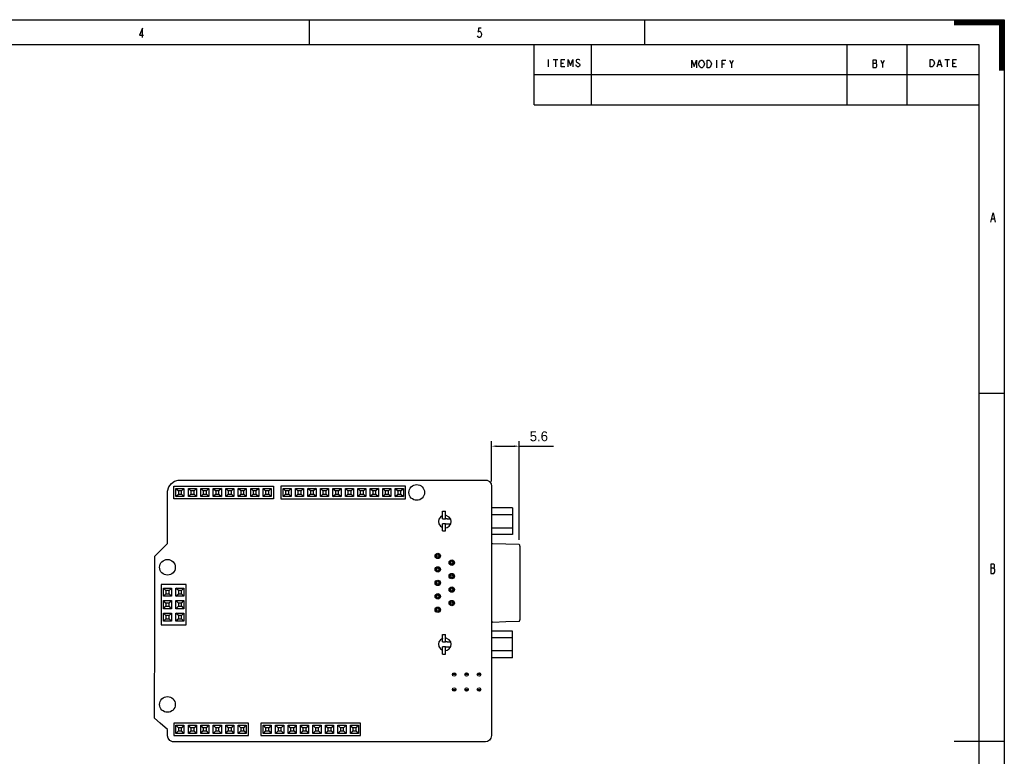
# Model space of a CAD drawing. Header units: millimetres. Extents: x 274 to 694, y 677 to 971.
# Tile 22 of 22: x 494 to 694, y 821 to 971. Entities that reach past the tile are written whole.
import ezdxf
from ezdxf.lldxf.tags import DXFTag

# ---------------------------------------------------------------- set-up
doc = ezdxf.new("R2010")
doc.units = ezdxf.units.MM
doc.layers.get('0').update_dxf_attribs({"linetype": 'CONTINUOUS'})
doc.layers.get('Defpoints').update_dxf_attribs({"linetype": 'CONTINUOUS'})
doc.layers.add('EFEXPLORER-ENCLOSURE-DXF_FORMAT', color=7, linetype='CONTINUOUS')
tags = doc.linetypes.add('DASHED', pattern=[25.72, 12.86, -12.86]).pattern_tags.tags
tags[6:7] = [DXFTag(74, 4), DXFTag(75, 0), DXFTag(340, '0'), DXFTag(46, 0.0), DXFTag(50, 0.0), DXFTag(44, 0.0), DXFTag(45, 0.0)]
tags[4:5] = [DXFTag(74, 4), DXFTag(75, 0), DXFTag(340, '0'), DXFTag(46, 0.0), DXFTag(50, 0.0), DXFTag(44, 0.0), DXFTag(45, 0.0)]
doc.dimstyles.get("Standard").update_dxf_attribs({"dimtxt": 2, "dimasz": 1, "dimexe": 1, "dimexo": 1, "dimgap": 1, "dimtad": 1, "dimdec": 1, "dimzin": 0, "dimdsep": 46, "dimtxsty": 'Standard', "dimcen": 1, "dimclrd": 1, "dimclre": 3, "dimclrt": 3, "dimadec": 0, "dimazin": 0, "dimtfac": 1, "dimtdec": 1, "dimtofl": 0, "dimtmove": 0, "dimatfit": 3, "dimfxl": 1, "dimtolj": 1, "dimtzin": 0, "dimarcsym": 0})

# ---------------------------------------------------------------- blocks, each defined once
blk = doc.blocks.new('*D7')
at = {"color": 3, "lineweight": -2}
for p, q in [((589.66, 876.83), (589.66, 884.99)), ((595.31, 864.94), (595.31, 884.99))]:
    blk.add_line(p, q, dxfattribs=at)
at = {"color": 1, "lineweight": -2}
for p, q in [((590.66, 883.99), (594.31, 883.99)), ((595.31, 883.99), (602.31, 883.99))]:
    blk.add_line(p, q, dxfattribs=at)
at = {"color": 1}
for points in [[(590.66, 884.15), (590.66, 883.82), (589.66, 883.99)], [(594.31, 884.15), (594.31, 883.82), (595.31, 883.99)]]:
    blk.add_solid(points, dxfattribs=at)
at = {"layer": 'Defpoints', "color": 0}
for p in [(595.31, 883.99), (589.66, 875.83), (595.31, 863.94)]:
    blk.add_point(p, dxfattribs=at)
at = {"color": 3, "insert": (599.31, 885.99), "char_height": 2, "attachment_point": 5}
blk.add_mtext('\\A1;5.6', dxfattribs=at)

msp = doc.modelspace()

# ---------------------------------------------------------------- linework, layer by layer
at = {"linetype": 'Continuous'}
for p, q in [((525.08, 876.86), (525.8, 877.07)), ((525.8, 877.07), (526.57, 877.1)), ((526.57, 877.1), (527.42, 877.1)), ((527.42, 877.1), (528.27, 877.1)), ((528.27, 877.1), (529.12, 877.1)), ((529.12, 877.1), (559.65, 877.1)), ((559.65, 877.1), (574.92, 877.1)), ((574.92, 877.1), (582.55, 877.1)), ((582.55, 877.1), (586.37, 877.1)), ((586.37, 877.1), (588.28, 877.1)), ((588.28, 877.1), (588.77, 877.04)), ((588.77, 877.04), (589.24, 876.77)), ((523.64, 874.85), (523.88, 875.68)), ((523.88, 875.68), (524.43, 876.42)), ((524.43, 876.42), (525.08, 876.86)), ((524.89, 875.83), (536.27, 875.83)), ((524.89, 874.71), (524.89, 875.83)), ((525.34, 875.39), (526.99, 875.39)), ((525.34, 873.74), (525.34, 875.39)), ((525.34, 875.39), (525.84, 874.89)), ((526.49, 874.89), (525.84, 874.89)), ((525.84, 874.89), (525.84, 874.24)), ((526.49, 874.89), (526.99, 875.39)), ((526.49, 874.24), (526.49, 874.89)), ((526.99, 875.39), (526.99, 873.74)), ((527.88, 875.39), (529.53, 875.39)), ((527.88, 873.74), (527.88, 875.39)), ((527.88, 875.39), (528.38, 874.89)), ((529.03, 874.89), (528.38, 874.89)), ((528.38, 874.89), (528.38, 874.24)), ((529.53, 875.39), (529.03, 874.89)), ((529.03, 874.24), (529.03, 874.89)), ((529.53, 875.39), (529.53, 873.74)), ((530.42, 875.39), (532.07, 875.39)), ((530.42, 873.74), (530.42, 875.39)), ((530.42, 875.39), (530.92, 874.89)), ((531.57, 874.89), (530.92, 874.89)), ((530.92, 874.89), (530.92, 874.24)), ((532.07, 875.39), (531.57, 874.89)), ((531.57, 874.24), (531.57, 874.89)), ((532.07, 875.39), (532.07, 873.74)), ((532.96, 875.39), (534.61, 875.39)), ((532.96, 873.74), (532.96, 875.39)), ((532.96, 875.39), (533.46, 874.89)), ((534.11, 874.89), (533.46, 874.89)), ((533.46, 874.89), (533.46, 874.24)), ((534.61, 875.39), (534.11, 874.89)), ((534.11, 874.24), (534.11, 874.89)), ((534.61, 875.39), (534.61, 873.74)), ((535.5, 873.74), (535.5, 875.39)), ((535.5, 875.39), (537.15, 875.39)), ((536, 874.89), (535.5, 875.39)), ((536.65, 874.89), (536, 874.89)), ((536, 874.89), (536, 874.24)), ((536.27, 875.83), (545.21, 875.83)), ((536.65, 874.89), (537.15, 875.39)), ((536.65, 874.24), (536.65, 874.89)), ((537.15, 875.39), (537.15, 873.74)), ((538.04, 873.74), (538.04, 875.39)), ((538.04, 875.39), (539.69, 875.39)), ((538.54, 874.89), (538.04, 875.39)), ((539.19, 874.89), (538.54, 874.89)), ((538.54, 874.89), (538.54, 874.24)), ((539.19, 874.89), (539.69, 875.39)), ((539.19, 874.24), (539.19, 874.89)), ((539.69, 875.39), (539.69, 873.74)), ((540.58, 873.74), (540.58, 875.39)), ((540.58, 875.39), (542.23, 875.39)), ((540.58, 875.39), (541.08, 874.89)), ((541.73, 874.89), (541.08, 874.89)), ((541.08, 874.89), (541.08, 874.24)), ((542.23, 875.39), (541.73, 874.89)), ((541.73, 874.24), (541.73, 874.89)), ((542.23, 875.39), (542.23, 873.74)), ((543.12, 875.39), (544.77, 875.39)), ((543.12, 873.74), (543.12, 875.39)), ((543.12, 875.39), (543.62, 874.89)), ((544.27, 874.89), (543.62, 874.89)), ((543.62, 874.89), (543.62, 874.24)), ((544.77, 875.39), (544.27, 874.89)), ((544.27, 874.24), (544.27, 874.89)), ((544.77, 875.39), (544.77, 873.74)), ((545.21, 875.83), (545.21, 874.41)), ((557.91, 875.83), (546.74, 875.83)), ((546.74, 875.83), (546.74, 874.41)), ((547.18, 873.74), (547.18, 875.39)), ((547.18, 875.39), (548.83, 875.39)), ((547.18, 875.39), (547.68, 874.89)), ((547.68, 874.89), (547.68, 874.24)), ((548.33, 874.89), (547.68, 874.89)), ((548.33, 874.89), (548.83, 875.39)), ((548.33, 874.24), (548.33, 874.89)), ((548.83, 875.39), (548.83, 873.74)), ((549.72, 873.74), (549.72, 875.39)), ((549.72, 875.39), (551.37, 875.39)), ((549.72, 875.39), (550.22, 874.89)), ((550.22, 874.89), (550.22, 874.24)), ((550.87, 874.89), (550.22, 874.89)), ((550.87, 874.89), (551.37, 875.39)), ((550.87, 874.24), (550.87, 874.89)), ((551.37, 875.39), (551.37, 873.74)), ((552.26, 873.74), (552.26, 875.39)), ((552.26, 875.39), (553.91, 875.39)), ((552.76, 874.89), (552.26, 875.39)), ((552.76, 874.89), (552.76, 874.24)), ((553.41, 874.89), (552.76, 874.89)), ((553.91, 875.39), (553.41, 874.89)), ((553.41, 874.24), (553.41, 874.89)), ((553.91, 875.39), (553.91, 873.74)), ((554.8, 873.74), (554.8, 875.39)), ((554.8, 875.39), (556.45, 875.39)), ((555.3, 874.89), (554.8, 875.39)), ((555.3, 874.89), (555.3, 874.24)), ((555.95, 874.89), (555.3, 874.89)), ((555.95, 874.89), (556.45, 875.39)), ((555.95, 874.24), (555.95, 874.89)), ((556.45, 875.39), (556.45, 873.74)), ((557.34, 875.39), (558.99, 875.39)), ((557.34, 873.74), (557.34, 875.39)), ((557.34, 875.39), (557.84, 874.89)), ((557.84, 874.89), (557.84, 874.24)), ((558.49, 874.89), (557.84, 874.89)), ((572.14, 875.83), (557.91, 875.83)), ((558.49, 874.89), (558.99, 875.39)), ((558.49, 874.24), (558.49, 874.89)), ((558.99, 875.39), (558.99, 873.74)), ((559.88, 873.74), (559.88, 875.39)), ((559.88, 875.39), (561.53, 875.39)), ((560.38, 874.89), (559.88, 875.39)), ((560.38, 874.89), (560.38, 874.24)), ((561.03, 874.89), (560.38, 874.89)), ((561.03, 874.89), (561.53, 875.39)), ((561.03, 874.24), (561.03, 874.89)), ((561.53, 875.39), (561.53, 873.74)), ((562.42, 873.74), (562.42, 875.39)), ((562.42, 875.39), (564.07, 875.39)), ((562.92, 874.89), (562.42, 875.39)), ((562.92, 874.89), (562.92, 874.24)), ((563.57, 874.89), (562.92, 874.89)), ((563.57, 874.89), (564.07, 875.39)), ((563.57, 874.24), (563.57, 874.89)), ((564.07, 875.39), (564.07, 873.74)), ((564.96, 875.39), (566.61, 875.39)), ((564.96, 873.74), (564.96, 875.39)), ((564.96, 875.39), (565.46, 874.89)), ((565.46, 874.89), (565.46, 874.24)), ((566.11, 874.89), (565.46, 874.89)), ((566.61, 875.39), (566.11, 874.89)), ((566.11, 874.24), (566.11, 874.89)), ((566.61, 875.39), (566.61, 873.74)), ((567.5, 875.39), (569.15, 875.39)), ((567.5, 873.74), (567.5, 875.39)), ((567.5, 875.39), (568, 874.89)), ((568, 874.89), (568, 874.24)), ((568.65, 874.89), (568, 874.89)), ((568.65, 874.89), (569.15, 875.39)), ((568.65, 874.24), (568.65, 874.89)), ((569.15, 875.39), (569.15, 873.74)), ((570.04, 873.74), (570.04, 875.39)), ((570.04, 875.39), (571.69, 875.39)), ((570.04, 875.39), (570.54, 874.89)), ((570.54, 874.89), (570.54, 874.24)), ((571.19, 874.89), (570.54, 874.89)), ((571.19, 874.89), (571.69, 875.39)), ((571.19, 874.24), (571.19, 874.89)), ((571.69, 875.39), (571.69, 873.74)), ((572.14, 874.71), (572.14, 875.83)), ((589.24, 876.77), (589.56, 876.33)), ((589.56, 876.33), (589.66, 875.83)), ((589.66, 875.83), (589.66, 849.34)), ((523.62, 874.05), (523.64, 874.85)), ((523.62, 871.03), (523.62, 874.05)), ((524.89, 873.29), (524.89, 874.71)), ((533.83, 873.29), (524.89, 873.29)), ((525.34, 873.74), (525.84, 874.24)), ((526.99, 873.74), (525.34, 873.74)), ((525.84, 874.24), (526.49, 874.24)), ((526.49, 874.24), (526.99, 873.74)), ((528.38, 874.24), (527.88, 873.74)), ((529.53, 873.74), (527.88, 873.74)), ((528.38, 874.24), (529.03, 874.24)), ((529.03, 874.24), (529.53, 873.74)), ((530.92, 874.24), (530.42, 873.74)), ((532.07, 873.74), (530.42, 873.74)), ((530.92, 874.24), (531.57, 874.24)), ((531.57, 874.24), (532.07, 873.74)), ((533.46, 874.24), (532.96, 873.74)), ((534.61, 873.74), (532.96, 873.74)), ((533.46, 874.24), (534.11, 874.24)), ((545.21, 873.29), (533.83, 873.29)), ((534.11, 874.24), (534.61, 873.74)), ((535.5, 873.74), (536, 874.24)), ((537.15, 873.74), (535.5, 873.74)), ((536, 874.24), (536.65, 874.24)), ((537.15, 873.74), (536.65, 874.24)), ((538.04, 873.74), (538.54, 874.24)), ((539.69, 873.74), (538.04, 873.74)), ((538.54, 874.24), (539.19, 874.24)), ((539.69, 873.74), (539.19, 874.24)), ((541.08, 874.24), (540.58, 873.74)), ((542.23, 873.74), (540.58, 873.74)), ((541.08, 874.24), (541.73, 874.24)), ((541.73, 874.24), (542.23, 873.74)), ((543.62, 874.24), (543.12, 873.74)), ((544.77, 873.74), (543.12, 873.74)), ((543.62, 874.24), (544.27, 874.24)), ((544.27, 874.24), (544.77, 873.74)), ((545.21, 874.41), (545.21, 873.29)), ((546.74, 874.41), (546.74, 873.29)), ((546.74, 873.29), (560.96, 873.29)), ((547.18, 873.74), (547.68, 874.24)), ((548.83, 873.74), (547.18, 873.74)), ((547.68, 874.24), (548.33, 874.24)), ((548.33, 874.24), (548.83, 873.74)), ((549.72, 873.74), (550.22, 874.24)), ((551.37, 873.74), (549.72, 873.74)), ((550.22, 874.24), (550.87, 874.24)), ((550.87, 874.24), (551.37, 873.74)), ((552.76, 874.24), (552.26, 873.74)), ((553.91, 873.74), (552.26, 873.74)), ((552.76, 874.24), (553.41, 874.24)), ((553.91, 873.74), (553.41, 874.24)), ((554.8, 873.74), (555.3, 874.24)), ((556.45, 873.74), (554.8, 873.74)), ((555.3, 874.24), (555.95, 874.24)), ((556.45, 873.74), (555.95, 874.24)), ((557.34, 873.74), (557.84, 874.24)), ((558.99, 873.74), (557.34, 873.74)), ((557.84, 874.24), (558.49, 874.24)), ((558.49, 874.24), (558.99, 873.74)), ((559.88, 873.74), (560.38, 874.24)), ((561.53, 873.74), (559.88, 873.74)), ((560.38, 874.24), (561.03, 874.24)), ((560.96, 873.29), (572.14, 873.29)), ((561.53, 873.74), (561.03, 874.24)), ((562.42, 873.74), (562.92, 874.24)), ((564.07, 873.74), (562.42, 873.74)), ((562.92, 874.24), (563.57, 874.24)), ((564.07, 873.74), (563.57, 874.24)), ((565.46, 874.24), (564.96, 873.74)), ((566.61, 873.74), (564.96, 873.74)), ((565.46, 874.24), (566.11, 874.24)), ((566.11, 874.24), (566.61, 873.74)), ((567.5, 873.74), (568, 874.24)), ((569.15, 873.74), (567.5, 873.74)), ((568, 874.24), (568.65, 874.24)), ((568.65, 874.24), (569.15, 873.74)), ((570.04, 873.74), (570.54, 874.24)), ((571.69, 873.74), (570.04, 873.74)), ((570.54, 874.24), (571.19, 874.24)), ((571.19, 874.24), (571.69, 873.74)), ((572.14, 873.29), (572.14, 874.71)), ((523.62, 864.15), (523.62, 871.03)), ((593.95, 871.42), (589.66, 871.42)), ((593.95, 871.42), (593.95, 870.64)), ((578.94, 869.13), (578.84, 868.64)), ((579.23, 869.56), (578.94, 869.13)), ((579.64, 869.84), (579.23, 869.56)), ((579.65, 869.84), (579.64, 869.84)), ((579.65, 870.26), (579.65, 870.72)), ((579.65, 870.72), (580.25, 870.72)), ((579.65, 870), (579.65, 870.26)), ((579.65, 869.83), (579.65, 870)), ((579.65, 869.64), (579.65, 869.83)), ((579.65, 869.47), (579.65, 869.64)), ((579.65, 869.32), (579.65, 869.47)), ((579.65, 869.22), (579.65, 869.32)), ((579.65, 869.19), (579.65, 869.22)), ((579.65, 869.19), (579.71, 869.19)), ((579.71, 869.19), (579.87, 869.19)), ((579.87, 869.19), (580.12, 869.19)), ((580.12, 869.19), (580.25, 869.19)), ((580.25, 870.26), (580.25, 870.72)), ((580.25, 870), (580.25, 870.26)), ((580.25, 869.83), (580.25, 870)), ((581.05, 869.56), (580.25, 869.92)), ((580.25, 869.64), (580.25, 869.83)), ((580.25, 869.47), (580.25, 869.64)), ((580.25, 869.32), (580.25, 869.47)), ((580.25, 869.22), (580.25, 869.32)), ((580.25, 869.19), (580.25, 869.22)), ((580.37, 869.19), (580.25, 869.19)), ((580.65, 869.19), (580.37, 869.19)), ((580.65, 869.19), (581.3, 869.19)), ((581.34, 869.13), (581.05, 869.56)), ((581.43, 868.64), (581.34, 869.13)), ((593.95, 870.03), (589.66, 870.03)), ((593.95, 870.64), (593.95, 870.03)), ((593.95, 870.03), (593.95, 868.51)), ((578.84, 868.64), (578.94, 868.15)), ((578.94, 868.15), (579.23, 867.72)), ((579.23, 867.72), (579.65, 867.45)), ((579.66, 868.2), (579.65, 868.2)), ((579.65, 868.19), (579.65, 868.2)), ((579.65, 868.09), (579.65, 868.19)), ((579.65, 867.94), (579.65, 868.09)), ((579.65, 867.78), (579.65, 867.94)), ((579.65, 867.64), (579.65, 867.78)), ((579.65, 867.54), (579.65, 867.64)), ((579.65, 867.29), (579.65, 867.54)), ((579.65, 866.72), (579.65, 867.29)), ((579.77, 868.2), (579.66, 868.2)), ((579.97, 868.2), (579.77, 868.2)), ((580.25, 868.2), (579.97, 868.2)), ((580.25, 868.2), (580.37, 868.2)), ((580.25, 868.19), (580.25, 868.2)), ((580.25, 868.09), (580.25, 868.19)), ((580.25, 867.94), (580.25, 868.09)), ((580.25, 867.78), (580.25, 867.94)), ((580.25, 867.64), (580.25, 867.78)), ((580.25, 867.54), (580.25, 867.64)), ((580.25, 867.29), (580.25, 867.54)), ((580.25, 867.37), (580.64, 867.45)), ((580.25, 866.72), (580.25, 867.29)), ((580.37, 868.2), (580.65, 868.2)), ((580.64, 867.45), (581.05, 867.72)), ((580.65, 868.2), (581.34, 868.2)), ((581.05, 867.72), (581.34, 868.15)), ((581.34, 868.15), (581.43, 868.64)), ((593.95, 867.32), (589.66, 867.32)), ((593.95, 868.51), (593.95, 867.32)), ((593.95, 867.32), (593.95, 866.57)), ((579.65, 866.72), (580.25, 866.72)), ((593.95, 865.97), (589.66, 865.97)), ((593.95, 866.57), (593.95, 865.97)), ((521.08, 861.61), (522.5, 863.03)), ((522.5, 863.03), (523.62, 864.15)), ((589.79, 864.16), (589.66, 864.23)), ((589.93, 864.13), (589.79, 864.16)), ((592.6, 864.04), (589.93, 864.13)), ((595.26, 863.95), (592.6, 864.04)), ((595.31, 863.94), (595.26, 863.95)), ((595.36, 863.92), (595.31, 863.94)), ((595.39, 863.89), (595.36, 863.92)), ((595.41, 863.85), (595.39, 863.89)), ((595.43, 863.8), (595.41, 863.85)), ((595.44, 863.75), (595.43, 863.8)), ((595.45, 863.7), (595.44, 863.75)), ((595.45, 863.64), (595.45, 863.7)), ((595.45, 863.63), (595.45, 863.53)), ((595.45, 863.53), (595.45, 863.35)), ((595.45, 863.35), (595.45, 863.27)), ((595.45, 863.27), (595.45, 863.19)), ((595.45, 863.19), (595.45, 863.1)), ((595.45, 863.1), (595.45, 863.02)), ((595.45, 863.02), (595.45, 862.93)), ((595.45, 862.93), (595.45, 862.85)), ((595.45, 862.85), (595.45, 862.76)), ((521.03, 847.08), (521.08, 861.61)), ((595.45, 862.76), (595.45, 862.71)), ((595.45, 862.71), (595.45, 862.68)), ((595.45, 862.68), (595.45, 862.64)), ((595.45, 862.64), (595.45, 862.57)), ((595.45, 862.57), (595.45, 862.19)), ((595.45, 862.19), (595.45, 861.64)), ((595.45, 861.64), (595.45, 861.03)), ((595.45, 861.03), (595.45, 855.57)), ((522.35, 855.81), (522.35, 851.21)), ((527.43, 855.81), (522.35, 855.81)), ((522.8, 853.42), (522.8, 855.07)), ((522.8, 855.07), (524.45, 855.07)), ((522.8, 855.07), (523.3, 854.57)), ((524.45, 855.07), (523.95, 854.57)), ((524.45, 855.07), (524.45, 853.42)), ((525.34, 853.42), (525.34, 855.07)), ((525.34, 855.07), (526.99, 855.07)), ((525.84, 854.57), (525.34, 855.07)), ((526.49, 854.57), (526.99, 855.07)), ((526.99, 855.07), (526.99, 853.42)), ((527.43, 852.19), (527.43, 855.81)), ((595.45, 855.57), (595.45, 853.16)), ((523.3, 853.92), (522.8, 853.42)), ((524.45, 853.42), (522.8, 853.42)), ((523.3, 854.57), (523.3, 853.92)), ((523.95, 854.57), (523.3, 854.57)), ((523.3, 853.92), (523.95, 853.92)), ((523.95, 853.92), (523.95, 854.57)), ((523.95, 853.92), (524.45, 853.42)), ((525.34, 853.42), (525.84, 853.92)), ((526.99, 853.42), (525.34, 853.42)), ((525.84, 854.57), (525.84, 853.92)), ((526.49, 854.57), (525.84, 854.57)), ((525.84, 853.92), (526.49, 853.92)), ((526.49, 853.92), (526.49, 854.57)), ((526.99, 853.42), (526.49, 853.92)), ((595.45, 853.16), (595.45, 852.78)), ((522.35, 851.21), (522.35, 847.59)), ((522.8, 850.88), (522.8, 852.53)), ((522.8, 852.53), (524.45, 852.53)), ((523.3, 852.03), (522.8, 852.53)), ((522.8, 850.88), (523.3, 851.38)), ((524.45, 850.88), (522.8, 850.88)), ((523.3, 852.03), (523.3, 851.38)), ((523.95, 852.03), (523.3, 852.03)), ((523.3, 851.38), (523.95, 851.38)), ((523.95, 852.03), (524.45, 852.53)), ((523.95, 851.38), (523.95, 852.03)), ((524.45, 850.88), (523.95, 851.38)), ((524.45, 852.53), (524.45, 850.88)), ((525.34, 852.53), (526.99, 852.53)), ((525.34, 850.88), (525.34, 852.53)), ((525.34, 852.53), (525.84, 852.03)), ((525.34, 850.88), (525.84, 851.38)), ((526.99, 850.88), (525.34, 850.88)), ((525.84, 852.03), (525.84, 851.38)), ((526.49, 852.03), (525.84, 852.03)), ((525.84, 851.38), (526.49, 851.38)), ((526.49, 852.03), (526.99, 852.53)), ((526.49, 851.38), (526.49, 852.03)), ((526.49, 851.38), (526.99, 850.88)), ((526.99, 852.53), (526.99, 850.88)), ((527.43, 847.59), (527.43, 852.19)), ((595.45, 852.78), (595.45, 852.37)), ((595.45, 852.37), (595.45, 851.97)), ((595.45, 851.97), (595.45, 851.6)), ((595.45, 851.6), (595.45, 851.21)), ((595.45, 851.21), (595.45, 850.59)), ((522.8, 849.99), (524.45, 849.99)), ((522.8, 848.34), (522.8, 849.99)), ((522.8, 849.99), (523.3, 849.49)), ((523.3, 848.84), (522.8, 848.34)), ((523.3, 849.49), (523.3, 848.84)), ((523.95, 849.49), (523.3, 849.49)), ((523.3, 848.84), (523.95, 848.84)), ((524.45, 849.99), (523.95, 849.49)), ((523.95, 848.84), (523.95, 849.49)), ((523.95, 848.84), (524.45, 848.34)), ((524.45, 849.99), (524.45, 848.34)), ((525.34, 849.99), (526.99, 849.99)), ((525.34, 848.34), (525.34, 849.99)), ((525.84, 849.49), (525.34, 849.99)), ((525.84, 848.84), (525.34, 848.34)), ((525.84, 849.49), (525.84, 848.84)), ((526.49, 849.49), (525.84, 849.49)), ((525.84, 848.84), (526.49, 848.84)), ((526.99, 849.99), (526.49, 849.49)), ((526.49, 848.84), (526.49, 849.49)), ((526.99, 848.34), (526.49, 848.84)), ((526.99, 849.99), (526.99, 848.34)), ((589.66, 849.34), (589.66, 836.09)), ((595.45, 850.59), (595.45, 850.06)), ((595.45, 850.06), (595.45, 849.72)), ((595.45, 849.72), (595.45, 849.49)), ((595.45, 849.49), (595.45, 849.28)), ((595.45, 849.28), (595.45, 848.94)), ((595.45, 848.94), (595.45, 848.88)), ((595.45, 848.88), (595.45, 848.82)), ((595.45, 848.82), (595.45, 848.75)), ((520.96, 828.59), (521.03, 847.08)), ((522.35, 847.59), (527.43, 847.59)), ((524.45, 848.34), (522.8, 848.34)), ((526.99, 848.34), (525.34, 848.34)), ((589.79, 848.15), (589.66, 848.08)), ((589.93, 848.17), (589.79, 848.15)), ((589.93, 848.17), (592.6, 848.27)), ((589.93, 848.18), (589.93, 848.18)), ((592.6, 848.27), (595.26, 848.36)), ((595.26, 848.36), (595.29, 848.36)), ((595.29, 848.36), (595.32, 848.37)), ((595.32, 848.37), (595.34, 848.37)), ((595.34, 848.37), (595.36, 848.38)), ((595.36, 848.38), (595.38, 848.39)), ((595.38, 848.39), (595.39, 848.4)), ((595.39, 848.4), (595.41, 848.42)), ((595.41, 848.42), (595.42, 848.43)), ((595.42, 848.43), (595.43, 848.47)), ((595.43, 848.47), (595.44, 848.52)), ((595.44, 848.52), (595.45, 848.57)), ((595.45, 848.75), (595.45, 848.62)), ((595.45, 848.57), (595.45, 848.63)), ((579.64, 844.84), (579.23, 844.57)), ((579.65, 844.85), (579.64, 844.84)), ((579.65, 845.19), (579.65, 845.66)), ((579.65, 845.66), (580.25, 845.66)), ((579.65, 844.93), (579.65, 845.19)), ((579.65, 844.76), (579.65, 844.93)), ((579.65, 844.57), (579.65, 844.76)), ((580.25, 845.19), (580.25, 845.66)), ((580.25, 844.93), (580.25, 845.19)), ((580.25, 844.76), (580.25, 844.93)), ((581.05, 844.57), (580.25, 844.92)), ((580.25, 844.57), (580.25, 844.76)), ((593.95, 846.33), (589.66, 846.33)), ((593.95, 844.98), (589.66, 844.98)), ((593.95, 845.74), (593.95, 846.33)), ((593.95, 844.98), (593.95, 845.74)), ((593.95, 843.79), (593.95, 844.98)), ((578.94, 844.14), (578.84, 843.65)), ((578.84, 843.65), (578.94, 843.16)), ((579.23, 844.57), (578.94, 844.14)), ((578.94, 843.16), (579.23, 842.73)), ((579.65, 844.41), (579.65, 844.57)), ((579.65, 844.26), (579.65, 844.41)), ((579.65, 844.15), (579.65, 844.26)), ((579.65, 844.13), (579.65, 844.15)), ((579.65, 844.13), (579.71, 844.13)), ((579.66, 843.13), (579.65, 843.13)), ((579.65, 843.12), (579.65, 843.13)), ((579.65, 843.02), (579.65, 843.12)), ((579.65, 842.88), (579.65, 843.02)), ((579.65, 842.71), (579.65, 842.88)), ((579.77, 843.13), (579.66, 843.13)), ((579.71, 844.13), (579.87, 844.13)), ((579.97, 843.13), (579.77, 843.13)), ((579.87, 844.13), (580.12, 844.13)), ((580.25, 843.13), (579.97, 843.13)), ((580.12, 844.13), (580.25, 844.13)), ((580.25, 844.41), (580.25, 844.57)), ((580.25, 844.26), (580.25, 844.41)), ((580.25, 844.15), (580.25, 844.26)), ((580.25, 844.13), (580.25, 844.15)), ((580.37, 844.13), (580.25, 844.13)), ((580.25, 843.13), (580.37, 843.13)), ((580.25, 843.12), (580.25, 843.13)), ((580.25, 843.02), (580.25, 843.12)), ((580.25, 842.88), (580.25, 843.02)), ((580.25, 842.71), (580.25, 842.88)), ((580.65, 844.13), (580.37, 844.13)), ((580.37, 843.13), (580.65, 843.13)), ((580.65, 844.13), (581.33, 844.13)), ((580.65, 843.13), (581.31, 843.13)), ((581.34, 844.14), (581.05, 844.57)), ((581.05, 842.73), (581.34, 843.16)), ((581.43, 843.65), (581.34, 844.14)), ((581.34, 843.16), (581.43, 843.65)), ((593.95, 842.28), (593.95, 843.79)), ((579.23, 842.73), (579.65, 842.45)), ((579.65, 842.57), (579.65, 842.71)), ((579.65, 842.47), (579.65, 842.57)), ((579.65, 842.22), (579.65, 842.47)), ((579.65, 841.65), (579.65, 842.22)), ((579.65, 841.65), (580.25, 841.65)), ((580.25, 842.57), (580.25, 842.71)), ((580.25, 842.47), (580.25, 842.57)), ((580.25, 842.22), (580.25, 842.47)), ((580.25, 842.38), (580.64, 842.45)), ((580.25, 841.65), (580.25, 842.22)), ((580.64, 842.45), (581.05, 842.73)), ((593.95, 842.28), (589.66, 842.28)), ((593.95, 840.88), (589.66, 840.88)), ((593.95, 841.66), (593.95, 842.28)), ((593.95, 840.88), (593.95, 841.66)), ((582.4, 837.47), (581.69, 837.47)), ((584.94, 837.47), (584.23, 837.47)), ((587.48, 837.47), (586.77, 837.47)), ((589.66, 836.09), (589.66, 829.47)), ((581.69, 834.45), (582.4, 834.45)), ((584.23, 834.45), (584.94, 834.45)), ((586.77, 834.45), (587.48, 834.45)), ((589.66, 829.47), (589.66, 826.16)), ((522.13, 827.58), (520.96, 828.59)), ((523.62, 826.3), (522.13, 827.58)), ((524.89, 827.57), (524.89, 826.15)), ((531.6, 827.57), (524.89, 827.57)), ((525.34, 825.48), (525.34, 827.13)), ((525.34, 827.13), (526.99, 827.13)), ((525.84, 826.63), (525.34, 827.13)), ((526.99, 827.13), (526.49, 826.63)), ((526.99, 827.13), (526.99, 825.48)), ((527.88, 825.48), (527.88, 827.13)), ((527.88, 827.13), (529.53, 827.13)), ((528.38, 826.63), (527.88, 827.13)), ((529.53, 827.13), (529.03, 826.63)), ((529.53, 827.13), (529.53, 825.48)), ((530.42, 825.48), (530.42, 827.13)), ((530.42, 827.13), (532.07, 827.13)), ((530.92, 826.63), (530.42, 827.13)), ((531.57, 826.63), (532.07, 827.13)), ((540.13, 827.57), (531.6, 827.57)), ((532.07, 827.13), (532.07, 825.48)), ((532.96, 825.48), (532.96, 827.13)), ((532.96, 827.13), (534.61, 827.13)), ((532.96, 827.13), (533.46, 826.63)), ((534.11, 826.63), (534.61, 827.13)), ((534.61, 827.13), (534.61, 825.48)), ((535.5, 827.13), (537.15, 827.13)), ((535.5, 825.48), (535.5, 827.13)), ((535.5, 827.13), (536, 826.63)), ((536.65, 826.63), (537.15, 827.13)), ((537.15, 827.13), (537.15, 825.48)), ((538.04, 827.13), (539.69, 827.13)), ((538.04, 825.48), (538.04, 827.13)), ((538.04, 827.13), (538.54, 826.63)), ((539.19, 826.63), (539.69, 827.13)), ((539.69, 827.13), (539.69, 825.48)), ((540.13, 826.45), (540.13, 827.57)), ((542.67, 827.57), (542.67, 826.15)), ((551.61, 827.57), (542.67, 827.57)), ((543.12, 825.48), (543.12, 827.13)), ((543.12, 827.13), (544.77, 827.13)), ((543.12, 827.13), (543.62, 826.63)), ((544.77, 827.13), (544.27, 826.63)), ((544.77, 827.13), (544.77, 825.48)), ((545.66, 827.13), (547.31, 827.13)), ((545.66, 825.48), (545.66, 827.13)), ((546.16, 826.63), (545.66, 827.13)), ((547.31, 827.13), (546.81, 826.63)), ((547.31, 827.13), (547.31, 825.48)), ((548.2, 827.13), (549.85, 827.13)), ((548.2, 825.48), (548.2, 827.13)), ((548.7, 826.63), (548.2, 827.13)), ((549.85, 827.13), (549.35, 826.63)), ((549.85, 827.13), (549.85, 825.48)), ((550.74, 825.48), (550.74, 827.13)), ((550.74, 827.13), (552.39, 827.13)), ((551.24, 826.63), (550.74, 827.13)), ((562.99, 827.57), (551.61, 827.57)), ((552.39, 827.13), (551.89, 826.63)), ((552.39, 827.13), (552.39, 825.48)), ((553.28, 825.48), (553.28, 827.13)), ((553.28, 827.13), (554.93, 827.13)), ((553.28, 827.13), (553.78, 826.63)), ((554.93, 827.13), (554.43, 826.63)), ((554.93, 827.13), (554.93, 825.48)), ((555.82, 825.48), (555.82, 827.13)), ((555.82, 827.13), (557.47, 827.13)), ((556.32, 826.63), (555.82, 827.13)), ((557.47, 827.13), (556.97, 826.63)), ((557.47, 827.13), (557.47, 825.48)), ((558.36, 825.48), (558.36, 827.13)), ((558.36, 827.13), (560.01, 827.13)), ((558.86, 826.63), (558.36, 827.13)), ((560.01, 827.13), (559.51, 826.63)), ((560.01, 827.13), (560.01, 825.48)), ((560.9, 827.13), (562.55, 827.13)), ((560.9, 825.48), (560.9, 827.13)), ((561.4, 826.63), (560.9, 827.13)), ((562.05, 826.63), (562.55, 827.13)), ((562.55, 827.13), (562.55, 825.48)), ((562.99, 826.45), (562.99, 827.57)), ((523.62, 825.66), (523.62, 826.3)), ((523.62, 825.02), (523.62, 825.66)), ((523.74, 824.49), (523.62, 825.02)), ((524.89, 826.15), (524.89, 825.03)), ((524.89, 825.03), (533.43, 825.03)), ((525.84, 825.98), (525.34, 825.48)), ((526.99, 825.48), (525.34, 825.48)), ((525.84, 826.63), (525.84, 825.98)), ((526.49, 826.63), (525.84, 826.63)), ((525.84, 825.98), (526.49, 825.98)), ((526.49, 825.98), (526.49, 826.63)), ((526.99, 825.48), (526.49, 825.98)), ((528.38, 825.98), (527.88, 825.48)), ((529.53, 825.48), (527.88, 825.48)), ((528.38, 826.63), (528.38, 825.98)), ((529.03, 826.63), (528.38, 826.63)), ((528.38, 825.98), (529.03, 825.98)), ((529.03, 825.98), (529.03, 826.63)), ((529.53, 825.48), (529.03, 825.98)), ((530.42, 825.48), (530.92, 825.98)), ((532.07, 825.48), (530.42, 825.48)), ((530.92, 826.63), (530.92, 825.98)), ((531.57, 826.63), (530.92, 826.63)), ((530.92, 825.98), (531.57, 825.98)), ((531.57, 825.98), (531.57, 826.63)), ((532.07, 825.48), (531.57, 825.98)), ((532.96, 825.48), (533.46, 825.98)), ((534.61, 825.48), (532.96, 825.48)), ((533.43, 825.03), (540.13, 825.03)), ((533.46, 826.63), (533.46, 825.98)), ((534.11, 826.63), (533.46, 826.63)), ((533.46, 825.98), (534.11, 825.98)), ((534.11, 825.98), (534.11, 826.63)), ((534.11, 825.98), (534.61, 825.48)), ((535.5, 825.48), (536, 825.98)), ((537.15, 825.48), (535.5, 825.48)), ((536, 826.63), (536, 825.98)), ((536.65, 826.63), (536, 826.63)), ((536, 825.98), (536.65, 825.98)), ((536.65, 825.98), (536.65, 826.63)), ((536.65, 825.98), (537.15, 825.48)), ((538.04, 825.48), (538.54, 825.98)), ((539.69, 825.48), (538.04, 825.48)), ((539.19, 826.63), (538.54, 826.63)), ((538.54, 826.63), (538.54, 825.98)), ((538.54, 825.98), (539.19, 825.98)), ((539.19, 825.98), (539.19, 826.63)), ((539.19, 825.98), (539.69, 825.48)), ((540.13, 825.03), (540.13, 826.45)), ((542.67, 826.15), (542.67, 825.03)), ((542.67, 825.03), (554.05, 825.03)), ((543.62, 825.98), (543.12, 825.48)), ((544.77, 825.48), (543.12, 825.48)), ((543.62, 826.63), (543.62, 825.98)), ((544.27, 826.63), (543.62, 826.63)), ((543.62, 825.98), (544.27, 825.98)), ((544.27, 825.98), (544.27, 826.63)), ((544.27, 825.98), (544.77, 825.48)), ((546.16, 825.98), (545.66, 825.48)), ((547.31, 825.48), (545.66, 825.48)), ((546.16, 826.63), (546.16, 825.98)), ((546.81, 826.63), (546.16, 826.63)), ((546.16, 825.98), (546.81, 825.98)), ((546.81, 825.98), (546.81, 826.63)), ((546.81, 825.98), (547.31, 825.48)), ((548.7, 825.98), (548.2, 825.48)), ((549.85, 825.48), (548.2, 825.48)), ((548.7, 826.63), (548.7, 825.98)), ((549.35, 826.63), (548.7, 826.63)), ((548.7, 825.98), (549.35, 825.98)), ((549.35, 825.98), (549.35, 826.63)), ((549.35, 825.98), (549.85, 825.48)), ((551.24, 825.98), (550.74, 825.48)), ((552.39, 825.48), (550.74, 825.48)), ((551.24, 826.63), (551.24, 825.98)), ((551.89, 826.63), (551.24, 826.63)), ((551.24, 825.98), (551.89, 825.98)), ((551.89, 825.98), (551.89, 826.63)), ((551.89, 825.98), (552.39, 825.48)), ((553.78, 825.98), (553.28, 825.48)), ((554.93, 825.48), (553.28, 825.48)), ((553.78, 826.63), (553.78, 825.98)), ((554.43, 826.63), (553.78, 826.63)), ((553.78, 825.98), (554.43, 825.98)), ((554.05, 825.03), (562.99, 825.03)), ((554.43, 825.98), (554.43, 826.63)), ((554.43, 825.98), (554.93, 825.48)), ((556.32, 825.98), (555.82, 825.48)), ((557.47, 825.48), (555.82, 825.48)), ((556.32, 826.63), (556.32, 825.98)), ((556.97, 826.63), (556.32, 826.63)), ((556.32, 825.98), (556.97, 825.98)), ((556.97, 825.98), (556.97, 826.63)), ((556.97, 825.98), (557.47, 825.48)), ((558.86, 825.98), (558.36, 825.48)), ((560.01, 825.48), (558.36, 825.48)), ((558.86, 826.63), (558.86, 825.98)), ((559.51, 826.63), (558.86, 826.63)), ((558.86, 825.98), (559.51, 825.98)), ((559.51, 825.98), (559.51, 826.63)), ((559.51, 825.98), (560.01, 825.48)), ((561.4, 825.98), (560.9, 825.48)), ((562.55, 825.48), (560.9, 825.48)), ((561.4, 826.63), (561.4, 825.98)), ((562.05, 826.63), (561.4, 826.63)), ((561.4, 825.98), (562.05, 825.98)), ((562.05, 825.98), (562.05, 826.63)), ((562.55, 825.48), (562.05, 825.98)), ((562.99, 825.03), (562.99, 826.45)), ((589.66, 825.06), (589.54, 824.48)), ((589.66, 826.16), (589.66, 825.61)), ((589.66, 825.61), (589.66, 825.06)), ((524.11, 824.03), (523.74, 824.49)), ((524.64, 823.79), (524.11, 824.03)), ((525.16, 823.76), (524.64, 823.79)), ((525.67, 823.76), (525.16, 823.76)), ((526.19, 823.76), (525.67, 823.76)), ((538.53, 823.76), (526.19, 823.76)), ((554.99, 823.76), (538.53, 823.76)), ((587.91, 823.76), (554.99, 823.76)), ((588.42, 823.76), (587.91, 823.76)), ((588.85, 823.85), (588.42, 823.76)), ((589.25, 824.1), (588.85, 823.85)), ((589.54, 824.48), (589.25, 824.1))]:
    msp.add_line(p, q, dxfattribs=at)
for centre, radius in [((574.42, 874.56), 1.6), ((523.62, 859.32), 1.6), ((578.71, 861.63), 0.55), ((578.71, 861.63), 0.45), ((578.71, 861.63), 0.25), ((578.71, 858.89), 0.55), ((578.71, 858.89), 0.45), ((578.71, 858.89), 0.25), ((581.56, 860.26), 0.55), ((581.56, 860.26), 0.45), ((581.56, 860.26), 0.25), ((581.56, 857.52), 0.55), ((581.56, 857.52), 0.45), ((581.56, 857.52), 0.25), ((578.71, 856.15), 0.55), ((578.71, 856.15), 0.45), ((578.71, 856.15), 0.25), ((581.56, 854.77), 0.55), ((581.56, 854.77), 0.45), ((581.56, 854.77), 0.25), ((578.71, 853.4), 0.55), ((578.71, 853.4), 0.45), ((578.71, 853.4), 0.25), ((578.71, 850.66), 0.55), ((578.71, 850.66), 0.45), ((578.71, 850.66), 0.25), ((581.56, 852.03), 0.55), ((581.56, 852.03), 0.45), ((581.56, 852.03), 0.25), ((582.04, 837.48), 0.356), ((584.58, 837.48), 0.356), ((587.12, 837.48), 0.356), ((582.04, 834.43), 0.356), ((584.58, 834.43), 0.356), ((587.12, 834.43), 0.356), ((523.62, 831.38), 1.6)]:
    msp.add_circle(centre, radius, dxfattribs=at)
at = {"layer": 'EFEXPLORER-ENCLOSURE-DXF_FORMAT', "color": 18, "linetype": 'DASHED'}
for p, q in [((274.16, 970.86), (694.16, 970.86)), ((694.16, 970.86), (694.16, 676.86)), ((694.16, 823.86), (683.92, 823.86))]:
    msp.add_line(p, q, dxfattribs=at)
at = {"layer": 'EFEXPLORER-ENCLOSURE-DXF_FORMAT', "color": 7, "linetype": 'Continuous'}
for p, q in [((552.49, 970.86), (552.49, 965.74)), ((620.82, 970.86), (620.82, 965.74)), ((689.04, 965.74), (279.28, 965.74)), ((598.38, 953.49), (598.38, 965.74)), ((609.94, 965.58), (609.94, 953.49)), ((662.06, 965.58), (662.06, 953.49)), ((674.31, 965.74), (674.31, 953.49)), ((689.04, 681.99), (689.04, 965.74)), ((598.38, 959.7), (689.04, 959.7)), ((598.38, 953.49), (689.04, 953.49)), ((691.6, 930.27), (692.14, 930.27)), ((689.04, 894.8), (694.16, 894.8)), ((691.42, 859.18), (692.05, 859.18))]:
    msp.add_line(p, q, dxfattribs=at)
at = {"layer": 'EFEXPLORER-ENCLOSURE-DXF_FORMAT', "color": 18, "linetype": 'Continuous'}
for p, q in [((683.92, 970.85), (694.16, 970.85)), ((683.92, 970.81), (694.16, 970.81)), ((683.92, 970.77), (694.16, 970.77)), ((683.92, 970.72), (694.16, 970.72)), ((683.92, 970.68), (694.16, 970.68)), ((683.92, 970.64), (694.16, 970.64)), ((683.92, 970.59), (694.16, 970.59)), ((683.92, 970.55), (694.16, 970.55)), ((683.92, 970.51), (694.16, 970.51)), ((683.92, 970.46), (694.16, 970.46)), ((683.92, 970.42), (694.16, 970.42)), ((683.92, 970.38), (694.16, 970.38)), ((683.92, 970.33), (694.16, 970.33)), ((683.92, 970.29), (694.16, 970.29)), ((683.92, 970.25), (694.16, 970.25)), ((683.92, 970.2), (694.16, 970.2)), ((683.92, 970.16), (694.16, 970.16)), ((683.92, 970.12), (694.16, 970.12)), ((683.92, 970.07), (694.16, 970.07)), ((683.92, 970.03), (694.16, 970.03)), ((683.92, 969.99), (694.16, 969.99)), ((683.92, 969.94), (694.16, 969.94)), ((683.92, 969.9), (694.16, 969.9)), ((683.92, 969.86), (694.16, 969.86)), ((693.14, 969.81), (694.16, 969.81)), ((693.14, 969.77), (694.16, 969.77)), ((693.14, 969.73), (694.16, 969.73)), ((693.14, 969.68), (694.16, 969.68)), ((693.14, 969.64), (694.16, 969.64)), ((693.14, 969.6), (694.16, 969.6)), ((693.14, 969.55), (694.16, 969.55)), ((693.14, 969.51), (694.16, 969.51)), ((693.14, 969.47), (694.16, 969.47)), ((693.14, 969.42), (694.16, 969.42)), ((693.14, 969.38), (694.16, 969.38)), ((693.14, 969.34), (694.16, 969.34)), ((693.14, 969.29), (694.16, 969.29)), ((693.14, 969.25), (694.16, 969.25)), ((693.14, 969.21), (694.16, 969.21)), ((693.14, 969.16), (694.16, 969.16)), ((693.14, 969.12), (694.16, 969.12)), ((693.14, 969.08), (694.16, 969.08)), ((693.14, 969.03), (694.16, 969.03)), ((693.14, 968.99), (694.16, 968.99)), ((693.14, 968.95), (694.16, 968.95)), ((693.14, 968.9), (694.16, 968.9)), ((693.14, 968.86), (694.16, 968.86)), ((693.14, 968.81), (694.16, 968.81)), ((693.14, 968.77), (694.16, 968.77)), ((693.14, 968.73), (694.16, 968.73)), ((693.14, 968.68), (694.16, 968.68)), ((693.14, 968.64), (694.16, 968.64)), ((693.14, 968.6), (694.16, 968.6)), ((693.14, 968.55), (694.16, 968.55)), ((693.14, 968.51), (694.16, 968.51)), ((693.14, 968.47), (694.16, 968.47)), ((693.14, 968.42), (694.16, 968.42)), ((693.14, 968.38), (694.16, 968.38)), ((693.14, 968.34), (694.16, 968.34)), ((693.14, 968.29), (694.16, 968.29)), ((693.14, 968.25), (694.16, 968.25)), ((693.14, 968.21), (694.16, 968.21)), ((693.14, 968.16), (694.16, 968.16)), ((693.14, 968.12), (694.16, 968.12)), ((693.14, 968.08), (694.16, 968.08)), ((693.14, 968.03), (694.16, 968.03)), ((693.14, 967.99), (694.16, 967.99)), ((693.14, 967.95), (694.16, 967.95)), ((693.14, 967.9), (694.16, 967.9)), ((693.14, 967.86), (694.16, 967.86)), ((693.14, 967.82), (694.16, 967.82)), ((693.14, 967.77), (694.16, 967.77)), ((693.14, 967.73), (694.16, 967.73)), ((693.14, 967.69), (694.16, 967.69)), ((693.14, 967.64), (694.16, 967.64)), ((693.14, 967.6), (694.16, 967.6)), ((693.14, 967.56), (694.16, 967.56)), ((693.14, 967.51), (694.16, 967.51)), ((693.14, 967.47), (694.16, 967.47)), ((693.14, 967.43), (694.16, 967.43)), ((693.14, 967.38), (694.16, 967.38)), ((693.14, 967.34), (694.16, 967.34)), ((693.14, 967.3), (694.16, 967.3)), ((693.14, 967.25), (694.16, 967.25)), ((693.14, 967.21), (694.16, 967.21)), ((693.14, 967.17), (694.16, 967.17)), ((693.14, 967.12), (694.16, 967.12)), ((693.14, 967.08), (694.16, 967.08)), ((693.14, 967.04), (694.16, 967.04)), ((693.14, 966.99), (694.16, 966.99)), ((693.14, 966.95), (694.16, 966.95)), ((693.14, 966.91), (694.16, 966.91)), ((693.14, 966.86), (694.16, 966.86)), ((693.14, 966.82), (694.16, 966.82)), ((693.14, 966.78), (694.16, 966.78)), ((693.14, 966.73), (694.16, 966.73)), ((693.14, 966.69), (694.16, 966.69)), ((693.14, 966.65), (694.16, 966.65)), ((693.14, 966.6), (694.16, 966.6)), ((693.14, 966.56), (694.16, 966.56)), ((693.14, 966.52), (694.16, 966.52)), ((693.14, 966.47), (694.16, 966.47)), ((693.14, 966.43), (694.16, 966.43)), ((693.14, 966.39), (694.16, 966.39)), ((693.14, 966.34), (694.16, 966.34)), ((693.14, 966.3), (694.16, 966.3)), ((693.14, 966.26), (694.16, 966.26)), ((693.14, 966.21), (694.16, 966.21)), ((693.14, 966.17), (694.16, 966.17)), ((693.14, 966.13), (694.16, 966.13)), ((693.14, 966.08), (694.16, 966.08)), ((693.14, 966.04), (694.16, 966.04)), ((693.14, 966), (694.16, 966)), ((693.14, 965.95), (694.16, 965.95)), ((693.14, 965.91), (694.16, 965.91)), ((693.14, 965.87), (694.16, 965.87)), ((693.14, 965.82), (694.16, 965.82)), ((693.14, 965.78), (694.16, 965.78)), ((693.14, 965.74), (694.16, 965.74)), ((693.14, 965.69), (694.16, 965.69)), ((693.14, 965.65), (694.16, 965.65)), ((693.14, 965.61), (694.16, 965.61)), ((693.14, 965.56), (694.16, 965.56)), ((693.14, 965.52), (694.16, 965.52)), ((693.14, 965.48), (694.16, 965.48)), ((693.14, 965.43), (694.16, 965.43)), ((693.14, 965.39), (694.16, 965.39)), ((693.14, 965.35), (694.16, 965.35)), ((693.14, 965.3), (694.16, 965.3)), ((693.14, 965.26), (694.16, 965.26)), ((693.14, 965.22), (694.16, 965.22)), ((693.14, 965.17), (694.16, 965.17)), ((693.14, 965.13), (694.16, 965.13)), ((693.14, 965.09), (694.16, 965.09)), ((693.14, 965.04), (694.16, 965.04)), ((693.14, 965), (694.16, 965)), ((693.14, 964.96), (694.16, 964.96)), ((693.14, 964.91), (694.16, 964.91)), ((693.14, 964.87), (694.16, 964.87)), ((693.14, 964.83), (694.16, 964.83)), ((693.14, 964.78), (694.16, 964.78)), ((693.14, 964.74), (694.16, 964.74)), ((693.14, 964.7), (694.16, 964.7)), ((693.14, 964.65), (694.16, 964.65)), ((693.14, 964.61), (694.16, 964.61)), ((693.14, 964.57), (694.16, 964.57)), ((693.14, 964.52), (694.16, 964.52)), ((693.14, 964.48), (694.16, 964.48)), ((693.14, 964.44), (694.16, 964.44)), ((693.14, 964.39), (694.16, 964.39)), ((693.14, 964.35), (694.16, 964.35)), ((693.14, 964.31), (694.16, 964.31)), ((693.14, 964.26), (694.16, 964.26)), ((693.14, 964.22), (694.16, 964.22)), ((693.14, 964.18), (694.16, 964.18)), ((693.14, 964.13), (694.16, 964.13)), ((693.14, 964.09), (694.16, 964.09)), ((693.14, 964.05), (694.16, 964.05)), ((693.14, 964), (694.16, 964)), ((693.14, 963.96), (694.16, 963.96)), ((693.14, 963.92), (694.16, 963.92)), ((693.14, 963.87), (694.16, 963.87)), ((693.14, 963.83), (694.16, 963.83)), ((693.14, 963.78), (694.16, 963.78)), ((693.14, 963.74), (694.16, 963.74)), ((693.14, 963.7), (694.16, 963.7)), ((693.14, 963.65), (694.16, 963.65)), ((693.14, 963.61), (694.16, 963.61)), ((693.14, 963.57), (694.16, 963.57)), ((693.14, 963.52), (694.16, 963.52)), ((693.14, 963.48), (694.16, 963.48)), ((693.14, 963.44), (694.16, 963.44)), ((693.14, 963.39), (694.16, 963.39)), ((693.14, 963.35), (694.16, 963.35)), ((693.14, 963.31), (694.16, 963.31)), ((693.14, 963.26), (694.16, 963.26)), ((693.14, 963.22), (694.16, 963.22)), ((693.14, 963.18), (694.16, 963.18)), ((693.14, 963.13), (694.16, 963.13)), ((693.14, 963.09), (694.16, 963.09)), ((693.14, 963.05), (694.16, 963.05)), ((693.14, 963), (694.16, 963)), ((693.14, 962.96), (694.16, 962.96)), ((693.14, 962.92), (694.16, 962.92)), ((693.14, 962.87), (694.16, 962.87)), ((693.14, 962.83), (694.16, 962.83)), ((693.14, 962.79), (694.16, 962.79)), ((693.14, 962.74), (694.16, 962.74)), ((693.14, 962.7), (694.16, 962.7)), ((693.14, 962.66), (694.16, 962.66)), ((693.14, 962.61), (694.16, 962.61)), ((693.14, 962.57), (694.16, 962.57)), ((693.14, 962.53), (694.16, 962.53)), ((693.14, 962.48), (694.16, 962.48)), ((693.14, 962.44), (694.16, 962.44)), ((693.14, 962.4), (694.16, 962.4)), ((693.14, 962.35), (694.16, 962.35)), ((693.14, 962.31), (694.16, 962.31)), ((693.14, 962.27), (694.16, 962.27)), ((693.14, 962.22), (694.16, 962.22)), ((693.14, 962.18), (694.16, 962.18)), ((693.14, 962.14), (694.16, 962.14)), ((693.14, 962.09), (694.16, 962.09)), ((693.14, 962.05), (694.16, 962.05)), ((693.14, 962.01), (694.16, 962.01)), ((693.14, 961.96), (694.16, 961.96)), ((693.14, 961.92), (694.16, 961.92)), ((693.14, 961.88), (694.16, 961.88)), ((693.14, 961.83), (694.16, 961.83)), ((693.14, 961.79), (694.16, 961.79)), ((693.14, 961.75), (694.16, 961.75)), ((693.14, 961.7), (694.16, 961.7)), ((693.14, 961.66), (694.16, 961.66)), ((693.14, 961.62), (694.16, 961.62)), ((693.14, 961.57), (694.16, 961.57)), ((693.14, 961.53), (694.16, 961.53)), ((693.14, 961.49), (694.16, 961.49)), ((693.14, 961.44), (694.16, 961.44)), ((693.14, 961.4), (694.16, 961.4)), ((693.14, 961.36), (694.16, 961.36)), ((693.14, 961.31), (694.16, 961.31)), ((693.14, 961.27), (694.16, 961.27)), ((693.14, 961.23), (694.16, 961.23)), ((693.14, 961.18), (694.16, 961.18)), ((693.14, 961.14), (694.16, 961.14)), ((693.14, 961.1), (694.16, 961.1)), ((693.14, 961.05), (694.16, 961.05)), ((693.14, 961.01), (694.16, 961.01)), ((693.14, 960.97), (694.16, 960.97)), ((693.14, 960.92), (694.16, 960.92)), ((693.14, 960.88), (694.16, 960.88)), ((693.14, 960.84), (694.16, 960.84)), ((693.14, 960.79), (694.16, 960.79)), ((693.14, 960.75), (694.16, 960.75)), ((693.14, 960.71), (694.16, 960.71)), ((693.14, 960.66), (694.16, 960.66)), ((693.14, 960.62), (694.16, 960.62))]:
    msp.add_line(p, q, dxfattribs=at)
at = {"layer": 'EFEXPLORER-ENCLOSURE-DXF_FORMAT', "color": 3, "linetype": 'Continuous'}
for p, q in [((601.18, 962.79), (601.18, 961.26)), ((602.23, 962.79), (603.19, 962.79)), ((602.71, 962.79), (602.71, 961.26)), ((603.85, 962.02), (604.33, 962.02)), ((635.52, 962.62), (635.52, 961.09)), ((636.67, 961.86), (637.14, 961.86)), ((638.57, 961.86), (638.96, 962.62)), ((667.35, 962.01), (668.02, 962.01)), ((669.35, 961.88), (669.73, 962.65)), ((680.69, 961.76), (681.26, 961.76)), ((682.02, 962.78), (682.98, 962.78)), ((682.5, 962.78), (682.5, 961.25)), ((683.65, 962.02), (684.12, 962.02))]:
    msp.add_line(p, q, dxfattribs=at)
at = {"layer": 'EFEXPLORER-ENCLOSURE-DXF_FORMAT', "color": 7, "linetype": 'Continuous'}
for points in [[(518.54, 967.23), (518.54, 969.13), (517.91, 967.71), (518.72, 967.71)], [(587.54, 969.13), (587, 969.13), (586.92, 968.34), (587.09, 968.5), (587.27, 968.5), (587.45, 968.34), (587.54, 968.18), (587.63, 967.87), (587.54, 967.55), (587.45, 967.39), (587.27, 967.23), (587.09, 967.23), (586.92, 967.39), (586.83, 967.55)], [(691.42, 929.63), (691.87, 931.53), (692.31, 929.63)], [(691.42, 859.97), (691.42, 858.07), (692.05, 858.07), (692.14, 858.23), (692.23, 858.39), (692.23, 858.86), (692.14, 859.02), (692.05, 859.18), (692.14, 859.34), (692.14, 859.81), (692.05, 859.97), (691.42, 859.97)]]:
    msp.add_lwpolyline(points, dxfattribs=at)
at = {"layer": 'EFEXPLORER-ENCLOSURE-DXF_FORMAT', "color": 3, "linetype": 'Continuous'}
for points in [[(604.62, 961.26), (603.85, 961.26), (603.85, 962.79), (604.62, 962.79)], [(605.29, 961.26), (605.29, 962.79), (605.76, 961.51), (606.24, 962.79), (606.24, 961.26)], [(607, 962.28), (607.58, 961.89), (607.67, 961.77), (607.67, 961.51), (607.58, 961.39), (607.39, 961.26), (607.19, 961.26), (607, 961.39), (606.91, 961.51), (606.81, 961.64)], [(607.67, 962.53), (607.58, 962.66), (607.39, 962.79), (607.19, 962.79), (607, 962.66), (606.91, 962.53), (606.91, 962.4), (607, 962.28)], [(630.46, 961.09), (630.46, 962.62), (630.94, 961.35), (631.42, 962.62), (631.42, 961.09)], [(632.85, 961.35), (632.75, 961.22), (632.56, 961.09), (632.37, 961.09), (632.18, 961.22), (632.09, 961.35), (631.99, 961.48), (631.89, 961.86), (631.99, 962.24)], [(631.99, 962.24), (632.18, 962.49), (632.37, 962.62), (632.56, 962.62), (632.75, 962.49)], [(632.75, 962.49), (632.94, 962.24), (633.04, 961.86), (632.94, 961.48), (632.85, 961.35)], [(634.18, 961.22), (633.99, 961.09), (633.61, 961.09), (633.61, 962.62)], [(633.61, 962.62), (633.99, 962.62), (634.18, 962.49), (634.28, 962.37), (634.38, 962.24), (634.47, 961.86), (634.38, 961.48), (634.18, 961.22)], [(636.67, 961.09), (636.67, 962.62), (637.43, 962.62)], [(638.19, 962.62), (638.57, 961.86), (638.57, 961.09)], [(667.35, 962.65), (667.35, 961.12), (668.02, 961.12)], [(668.21, 961.76), (668.02, 962.01), (668.11, 962.14), (668.11, 962.52), (668.02, 962.65), (667.35, 962.65)], [(668.02, 961.12), (668.21, 961.38), (668.21, 961.76)], [(668.97, 962.65), (669.35, 961.88), (669.35, 961.12)], [(679.83, 961.64), (679.64, 961.38), (679.45, 961.25), (679.07, 961.25), (679.07, 962.78)], [(679.07, 962.78), (679.45, 962.78), (679.64, 962.65), (679.73, 962.53), (679.83, 962.4), (679.92, 962.02), (679.83, 961.64)], [(680.5, 961.25), (680.97, 962.78), (681.45, 961.25)], [(684.41, 961.25), (683.65, 961.25), (683.65, 962.78), (684.41, 962.78)]]:
    msp.add_lwpolyline(points, dxfattribs=at)

# ---------------------------------------------------------------- dimensions: what is measured, and where the dimension line sits
dim = msp.add_linear_dim(base=(595.3119, 883.9853), p1=(589.6623, 875.8305), p2=(595.3119, 863.9403), dimstyle='Standard')
dim.commit()
dim.dimension.update_dxf_attribs({"geometry": '*D7', "text_midpoint": (599.3119, 885.9853)})

doc.saveas('drawing.dxf')
